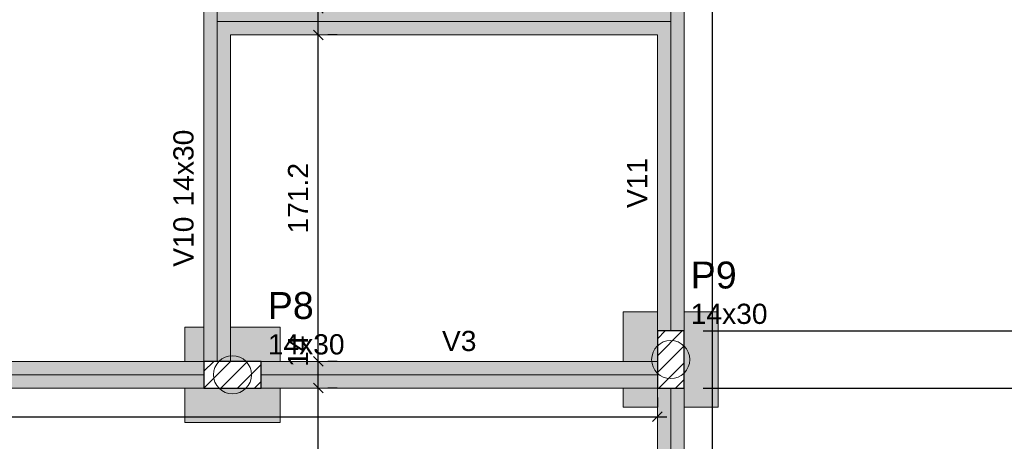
# Model space of a CAD drawing. Header units: millimetres. Extents: x 1434 to 2277, y -793 to -278.
# Tile 61 of 111: x 1687.52 to 1697.85, y -494.11 to -489.68. Entities that reach past the tile are written whole.
import ezdxf

# ---------------------------------------------------------------- set-up
doc = ezdxf.new("R2010")
doc.units = ezdxf.units.MM
for name, color, linetype, lineweight in [('FO-Cotas', 5, 'Continuous', 5), ('FO-Eixos', 5, 'Continuous', 5), ('FO-Estacas dos blocos', 1, 'Continuous', 20), ('FO-Hachura dos blocos', 43, 'Continuous', 5), ('FO-Hachura pilar que passa', 19, 'Continuous', 5), ('FO-Hachura viga', 43, 'Continuous', 5), ('FO-Pilares', 4, 'Continuous', 30), ('FO-Seção das fundações', 9, 'Continuous', 5), ('FO-Textos das vigas', 7, 'Continuous', 5), ('FO-Textos dos pilares', 7, 'Continuous', 5), ('FO-Vigas', 1, 'Continuous', 20)]:
    doc.layers.add(name, color=color, linetype=linetype, lineweight=lineweight)
doc.styles.add('ARIAL', font='arial.ttf')
doc.styles.get("Standard").update_dxf_attribs({"font": 'arial.ttf'})
doc.dimstyles.new('UM_50.000000', dxfattribs={"dimtxt": 0.18, "dimasz": 0.1, "dimexe": 0.1, "dimexo": 0.2, "dimgap": 0, "dimtad": 1, "dimtih": 1, "dimtoh": 1, "dimdec": 1, "dimlfac": 50, "dimzin": 0, "dimdsep": 46, "dimtxsty": 'Standard', "dimcen": 0.09, "dimdle": 0.1, "dimadec": 1, "dimazin": 2, "dimtfac": 1, "dimtdec": 4, "dimtofl": 0, "dimtmove": 0, "dimatfit": 3, "dimfxl": 1, "dimtolj": 1, "dimarcsym": 0})
pattern_1 = [(45, (1664.26426, -517.31979), (-0.08838835, 0.08838835), [])]

# ---------------------------------------------------------------- blocks, each defined once
blk = doc.blocks.new('_Oblique')
at = {"color": 0, "linetype": 'ByBlock', "lineweight": -2}
blk.add_line((-0.5, -0.5), (0.5, 0.5), dxfattribs=at)
blk = doc.blocks.new('*D134')
at = {"layer": 'FO-Cotas', "color": 0, "lineweight": -2, "transparency": 16777216}
for p, q in [((1663.924, -493.069), (1663.924, -483.878)), ((1695.218, -485.72), (1695.218, -483.878)), ((1663.824, -483.978), (1695.318, -483.978))]:
    blk.add_line(p, q, dxfattribs=at)
at = {"layer": 'FO-Cotas', "color": 0, "lineweight": -2, "transparency": 16777216, "xscale": 0.1, "yscale": 0.1, "zscale": 0.1, "rotation": 180}
blk.add_blockref('_Oblique', (1663.924, -483.978), dxfattribs=at)
at = {"layer": 'FO-Cotas', "color": 0, "lineweight": -2, "transparency": 16777216, "xscale": 0.1, "yscale": 0.1, "zscale": 0.1}
blk.add_blockref('_Oblique', (1695.218, -483.978), dxfattribs=at)
at = {"layer": 'FO-Cotas', "color": 7, "transparency": 16777216, "insert": (1679.571, -483.766), "char_height": 0.2118, "attachment_point": 5, "rotation": 0.0057, "style": 'ARIAL'}
blk.add_mtext('\\A1;1564.7', dxfattribs=at)
blk = doc.blocks.new('*D185')
at = {"layer": 'FO-Cotas', "color": 0, "lineweight": -2, "transparency": 16777216}
for p, q in [((1698.821, -499.679), (1698.821, -493.449)), ((1694.688, -493.549), (1698.921, -493.549)), ((1694.688, -499.579), (1698.921, -499.579))]:
    blk.add_line(p, q, dxfattribs=at)
at = {"layer": 'FO-Cotas', "color": 0, "lineweight": -2, "transparency": 16777216, "xscale": 0.1, "yscale": 0.1, "zscale": 0.1}
for p, rotation in [((1698.821, -493.549), 90), ((1698.821, -499.579), 270)]:
    blk.add_blockref('_Oblique', p, dxfattribs=dict(at, rotation=rotation))
at = {"layer": 'FO-Cotas', "color": 7, "transparency": 16777216, "insert": (1698.609, -496.564), "char_height": 0.2118, "attachment_point": 5, "rotation": 90, "style": 'ARIAL'}
blk.add_mtext('\\A1;301.5', dxfattribs=at)
blk = doc.blocks.new('*D186')
at = {"layer": 'FO-Cotas', "color": 0, "lineweight": -2, "transparency": 16777216}
for p, q in [((1698.821, -493.649), (1698.821, -492.849)), ((1694.688, -492.949), (1698.921, -492.949)), ((1694.688, -493.549), (1698.921, -493.549))]:
    blk.add_line(p, q, dxfattribs=at)
at = {"layer": 'FO-Cotas', "color": 0, "lineweight": -2, "transparency": 16777216, "xscale": 0.1, "yscale": 0.1, "zscale": 0.1}
for p, rotation in [((1698.821, -492.949), 90), ((1698.821, -493.549), 270)]:
    blk.add_blockref('_Oblique', p, dxfattribs=dict(at, rotation=rotation))
at = {"layer": 'FO-Cotas', "color": 7, "transparency": 16777216, "insert": (1698.609, -493.249), "char_height": 0.2118, "attachment_point": 5, "rotation": 90, "style": 'ARIAL'}
blk.add_mtext('\\A1;30', dxfattribs=at)
blk = doc.blocks.new('*D187')
at = {"layer": 'FO-Cotas', "color": 0, "lineweight": -2, "transparency": 16777216}
for p, q in [((1698.821, -493.049), (1698.821, -486.78)), ((1695.418, -486.88), (1698.921, -486.88)), ((1694.688, -492.949), (1698.921, -492.949))]:
    blk.add_line(p, q, dxfattribs=at)
at = {"layer": 'FO-Cotas', "color": 0, "lineweight": -2, "transparency": 16777216, "xscale": 0.1, "yscale": 0.1, "zscale": 0.1}
for p, rotation in [((1698.821, -486.88), 90), ((1698.821, -492.949), 270)]:
    blk.add_blockref('_Oblique', p, dxfattribs=dict(at, rotation=rotation))
at = {"layer": 'FO-Cotas', "color": 7, "transparency": 16777216, "insert": (1698.609, -489.915), "char_height": 0.2118, "attachment_point": 5, "rotation": 90, "style": 'ARIAL'}
blk.add_mtext('\\A1;303.5', dxfattribs=at)
blk = doc.blocks.new('*D190')
at = {"layer": 'FO-Cotas', "color": 0, "lineweight": -2, "transparency": 16777216}
for p, q in [((1699.35, -515.96), (1699.35, -485.82)), ((1695.418, -485.92), (1699.45, -485.92)), ((1696.199, -515.86), (1699.45, -515.86))]:
    blk.add_line(p, q, dxfattribs=at)
at = {"layer": 'FO-Cotas', "color": 0, "lineweight": -2, "transparency": 16777216, "xscale": 0.1, "yscale": 0.1, "zscale": 0.1}
for p, rotation in [((1699.35, -485.92), 90), ((1699.35, -515.86), 270)]:
    blk.add_blockref('_Oblique', p, dxfattribs=dict(at, rotation=rotation))
at = {"layer": 'FO-Cotas', "color": 7, "transparency": 16777216, "insert": (1699.139, -500.89), "char_height": 0.2118, "attachment_point": 5, "rotation": 90, "style": 'ARIAL'}
blk.add_mtext('\\A1;1497', dxfattribs=at)
blk = doc.blocks.new('*D201')
at = {"layer": 'FO-Cotas', "color": 0, "lineweight": -2, "transparency": 16777216}
for p, q in [((1664.934, -493.649), (1664.934, -493.749)), ((1694.208, -493.649), (1694.208, -493.749)), ((1664.834, -493.849), (1694.308, -493.849))]:
    blk.add_line(p, q, dxfattribs=at)
at = {"layer": 'FO-Cotas', "color": 0, "lineweight": -2, "transparency": 16777216, "xscale": 0.1, "yscale": 0.1, "zscale": 0.1, "rotation": 180}
blk.add_blockref('_Oblique', (1664.934, -493.849), dxfattribs=at)
at = {"layer": 'FO-Cotas', "color": 0, "lineweight": -2, "transparency": 16777216, "xscale": 0.1, "yscale": 0.1, "zscale": 0.1}
blk.add_blockref('_Oblique', (1694.208, -493.849), dxfattribs=at)
at = {"layer": 'FO-Cotas', "color": 7, "transparency": 16777216, "insert": (1679.571, -493.638), "char_height": 0.2118, "attachment_point": 5, "rotation": 0.0057, "style": 'ARIAL'}
blk.add_mtext('\\A1;1463.7', dxfattribs=at)
blk = doc.blocks.new('*D220')
at = {"layer": 'FO-Cotas', "color": 0, "lineweight": -2, "transparency": 16777216}
for p, q in [((1690.649, -511.66), (1690.649, -493.449)), ((1690.849, -493.549), (1690.749, -493.549)), ((1690.849, -511.56), (1690.749, -511.56))]:
    blk.add_line(p, q, dxfattribs=at)
at = {"layer": 'FO-Cotas', "color": 0, "lineweight": -2, "transparency": 16777216, "xscale": 0.1, "yscale": 0.1, "zscale": 0.1}
for p, rotation in [((1690.649, -493.549), 90), ((1690.649, -511.56), 270)]:
    blk.add_blockref('_Oblique', p, dxfattribs=dict(at, rotation=rotation))
at = {"layer": 'FO-Cotas', "color": 7, "transparency": 16777216, "insert": (1690.437, -502.555), "char_height": 0.2118, "attachment_point": 5, "rotation": 90, "style": 'ARIAL'}
blk.add_mtext('\\A1;900.5', dxfattribs=at)
blk = doc.blocks.new('*D221')
at = {"layer": 'FO-Cotas', "color": 0, "lineweight": -2, "transparency": 16777216}
for p, q in [((1690.649, -493.649), (1690.649, -493.169)), ((1690.849, -493.269), (1690.749, -493.269)), ((1690.849, -493.549), (1690.749, -493.549))]:
    blk.add_line(p, q, dxfattribs=at)
at = {"layer": 'FO-Cotas', "color": 0, "lineweight": -2, "transparency": 16777216, "xscale": 0.1, "yscale": 0.1, "zscale": 0.1}
for p, rotation in [((1690.649, -493.269), 90), ((1690.649, -493.549), 270)]:
    blk.add_blockref('_Oblique', p, dxfattribs=dict(at, rotation=rotation))
at = {"layer": 'FO-Cotas', "color": 7, "transparency": 16777216, "insert": (1690.437, -493.163), "char_height": 0.2118, "attachment_point": 5, "rotation": 90, "style": 'ARIAL'}
blk.add_mtext('\\A1;14', dxfattribs=at)
blk = doc.blocks.new('*D222')
at = {"layer": 'FO-Cotas', "color": 0, "lineweight": -2, "transparency": 16777216}
for p, q in [((1690.649, -493.369), (1690.649, -489.745)), ((1690.849, -489.845), (1690.749, -489.845)), ((1690.849, -493.269), (1690.749, -493.269))]:
    blk.add_line(p, q, dxfattribs=at)
at = {"layer": 'FO-Cotas', "color": 0, "lineweight": -2, "transparency": 16777216, "xscale": 0.1, "yscale": 0.1, "zscale": 0.1}
for p, rotation in [((1690.649, -489.845), 90), ((1690.649, -493.269), 270)]:
    blk.add_blockref('_Oblique', p, dxfattribs=dict(at, rotation=rotation))
at = {"layer": 'FO-Cotas', "color": 7, "transparency": 16777216, "insert": (1690.437, -491.557), "char_height": 0.2118, "attachment_point": 5, "rotation": 90, "style": 'ARIAL'}
blk.add_mtext('\\A1;171.2', dxfattribs=at)
blk = doc.blocks.new('*D223')
at = {"layer": 'FO-Cotas', "color": 0, "lineweight": -2, "transparency": 16777216}
for p, q in [((1690.649, -489.945), (1690.649, -489.465)), ((1690.849, -489.565), (1690.749, -489.565)), ((1690.849, -489.845), (1690.749, -489.845))]:
    blk.add_line(p, q, dxfattribs=at)
at = {"layer": 'FO-Cotas', "color": 0, "lineweight": -2, "transparency": 16777216, "xscale": 0.1, "yscale": 0.1, "zscale": 0.1}
for p, rotation in [((1690.649, -489.565), 90), ((1690.649, -489.845), 270)]:
    blk.add_blockref('_Oblique', p, dxfattribs=dict(at, rotation=rotation))
at = {"layer": 'FO-Cotas', "color": 7, "transparency": 16777216, "insert": (1690.437, -489.459), "char_height": 0.2118, "attachment_point": 5, "rotation": 90, "style": 'ARIAL'}
blk.add_mtext('\\A1;14', dxfattribs=at)
blk = doc.blocks.new('*D228')
at = {"layer": 'FO-Cotas', "color": 0, "lineweight": -2, "transparency": 16777216}
for p, q in [((1694.788, -510.9), (1694.788, -486.78)), ((1694.988, -486.88), (1694.888, -486.88)), ((1694.988, -510.8), (1694.888, -510.8))]:
    blk.add_line(p, q, dxfattribs=at)
at = {"layer": 'FO-Cotas', "color": 0, "lineweight": -2, "transparency": 16777216, "xscale": 0.1, "yscale": 0.1, "zscale": 0.1}
for p, rotation in [((1694.788, -486.88), 90), ((1694.788, -510.8), 270)]:
    blk.add_blockref('_Oblique', p, dxfattribs=dict(at, rotation=rotation))
at = {"layer": 'FO-Cotas', "color": 7, "transparency": 16777216, "insert": (1694.576, -498.84), "char_height": 0.2118, "attachment_point": 5, "rotation": 90, "style": 'ARIAL'}
blk.add_mtext('\\A1;1196', dxfattribs=at)

msp = doc.modelspace()

# ---------------------------------------------------------------- hatches: boundary and pattern name
at = {"layer": 'FO-Estacas dos blocos', "linetype": 'Continuous'}
h = msp.add_hatch(color=256, dxfattribs=at)
h.paths.add_polyline_path([(1694.541, -493.1976), (1694.5211, -493.1494), (1694.4893, -493.108), (1694.4479, -493.0762), (1694.3996, -493.0562), (1694.3479, -493.0494), (1694.2961, -493.0562), (1694.2479, -493.0762), (1694.2064, -493.108), (1694.1747, -493.1494), (1694.1547, -493.1976), (1694.1479, -493.2494), (1694.1547, -493.3012), (1694.1747, -493.3494), (1694.2064, -493.3908), (1694.2479, -493.4226), (1694.2961, -493.4426), (1694.3479, -493.4494), (1694.3996, -493.4426), (1694.4479, -493.4226), (1694.4893, -493.3908), (1694.5211, -493.3494), (1694.541, -493.3012), (1694.5479, -493.2494), (1694.541, -493.1976)])
h.paths.add_polyline_path([(1694.3996, -493.4426), (1694.4479, -493.4226), (1694.4879, -493.3919), (1694.4879, -493.1069), (1694.4479, -493.0762), (1694.3996, -493.0562), (1694.3479, -493.0494), (1694.2961, -493.0562), (1694.2479, -493.0762), (1694.2079, -493.1069), (1694.2079, -493.2694), (1694.1505, -493.2694), (1694.1547, -493.3012), (1694.1747, -493.3494), (1694.2064, -493.3908), (1694.2479, -493.4226), (1694.2961, -493.4426), (1694.3479, -493.4494), (1694.3996, -493.4426)], flags=0)
h = msp.add_hatch(color=256, dxfattribs=at)
h.paths.add_polyline_path([(1689.8004, -493.6026), (1689.8487, -493.5826), (1689.8901, -493.5508), (1689.9219, -493.5094), (1689.9418, -493.4612), (1689.9487, -493.4094), (1689.9418, -493.3576), (1689.9219, -493.3094), (1689.8901, -493.268), (1689.8487, -493.2362), (1689.8004, -493.2162), (1689.7487, -493.2094), (1689.6969, -493.2162), (1689.6487, -493.2362), (1689.6072, -493.268), (1689.5755, -493.3094), (1689.5555, -493.3576), (1689.5487, -493.4094), (1689.5555, -493.4612), (1689.5755, -493.5094), (1689.6072, -493.5508), (1689.6487, -493.5826), (1689.6969, -493.6026), (1689.7487, -493.6094), (1689.8004, -493.6026)])
h.paths.add_polyline_path([(1689.5555, -493.3576), (1689.5487, -493.4094), (1689.5555, -493.4612), (1689.5755, -493.5094), (1689.6062, -493.5494), (1689.8912, -493.5494), (1689.9219, -493.5094), (1689.9418, -493.4612), (1689.9487, -493.4094), (1689.9418, -493.3576), (1689.9219, -493.3094), (1689.8912, -493.2694), (1689.7287, -493.2694), (1689.7287, -493.212), (1689.6969, -493.2162), (1689.6487, -493.2362), (1689.6072, -493.268), (1689.5755, -493.3094), (1689.5555, -493.3576)], flags=0)
at = {"layer": 'FO-Hachura dos blocos', "linetype": 'Continuous'}
h = msp.add_hatch(color=256, dxfattribs=at)
h.paths.add_polyline_path([(1693.8479, -492.7494), (1693.8479, -493.7494), (1694.8479, -493.7494), (1694.8479, -492.7494), (1693.8479, -492.7494)])
h.paths.add_polyline_path([(1694.2064, -493.108), (1694.1747, -493.1494), (1694.1547, -493.1976), (1694.1479, -493.2494), (1694.1505, -493.2694), (1693.8479, -493.2694), (1693.8479, -493.5494), (1694.2079, -493.5494), (1694.2079, -493.7494), (1694.4879, -493.7494), (1694.4879, -493.3919), (1694.4893, -493.3908), (1694.5211, -493.3494), (1694.541, -493.3012), (1694.5479, -493.2494), (1694.541, -493.1976), (1694.5211, -493.1494), (1694.4893, -493.108), (1694.4879, -493.1069), (1694.4879, -492.9494), (1694.4879, -492.9494), (1694.4879, -492.7494), (1694.2079, -492.7494), (1694.2079, -493.1069), (1694.2064, -493.108)], flags=0)
h = msp.add_hatch(color=256, dxfattribs=at)
h.paths.add_polyline_path([(1690.2487, -492.9094), (1689.2487, -492.9094), (1689.2487, -493.9094), (1690.2487, -493.9094), (1690.2487, -492.9094)])
h.paths.add_polyline_path([(1690.2487, -493.2694), (1689.8912, -493.2694), (1689.8901, -493.268), (1689.8487, -493.2362), (1689.8004, -493.2162), (1689.7487, -493.2094), (1689.7287, -493.212), (1689.7287, -492.9094), (1689.4487, -492.9094), (1689.4487, -493.2694), (1689.2487, -493.2694), (1689.2487, -493.5494), (1689.6062, -493.5494), (1689.6072, -493.5508), (1689.6487, -493.5826), (1689.6969, -493.6026), (1689.7487, -493.6094), (1689.8004, -493.6026), (1689.8487, -493.5826), (1689.8901, -493.5508), (1689.8912, -493.5494), (1690.2487, -493.5494), (1690.2487, -493.2694)], flags=0)
at = {"layer": 'FO-Hachura pilar que passa', "linetype": 'Continuous'}
h = msp.add_hatch(dxfattribs=at)
h.set_pattern_fill('ANSI31', color=256, style=0)
h.set_pattern_definition(pattern_1)
h.paths.add_polyline_path([(1694.2079, -493.5494), (1694.3479, -493.5494), (1694.4879, -493.5494), (1694.4879, -493.2494), (1694.4879, -492.9494), (1694.3479, -492.9494), (1694.2079, -492.9494), (1694.2079, -493.2494)])
h = msp.add_hatch(dxfattribs=at)
h.set_pattern_fill('ANSI31', color=256, style=0)
h.set_pattern_definition(pattern_1)
h.paths.add_polyline_path([(1689.4487, -493.2694), (1689.4487, -493.4094), (1689.4487, -493.5494), (1689.7487, -493.5494), (1690.0487, -493.5494), (1690.0487, -493.4094), (1690.0487, -493.2694), (1689.7487, -493.2694)])
at = {"layer": 'FO-Hachura viga', "linetype": 'Continuous'}
for points in [[(1689.7287, -489.5646), (1689.7287, -489.5646), (1689.7287, -486.1998), (1689.4487, -486.1998), (1689.4487, -489.7046), (1689.5887, -489.7046), (1689.7287, -489.5646)], [(1694.4879, -486.8798), (1694.4879, -486.8798), (1694.3479, -486.7398), (1694.2079, -486.7398), (1694.2079, -489.5646), (1694.3479, -489.7046), (1694.4879, -489.7046), (1694.4879, -486.8798)], [(1694.3479, -489.7046), (1694.3479, -489.7046), (1694.2079, -489.5646), (1689.7287, -489.5646), (1689.5887, -489.7046), (1689.7287, -489.8446), (1694.2079, -489.8446), (1694.3479, -489.7046)], [(1689.7287, -489.8446), (1689.7287, -489.8446), (1689.5887, -489.7046), (1689.4487, -489.7046), (1689.4487, -493.2694), (1689.7287, -493.2694), (1689.7287, -489.8446)], [(1694.4877, -489.7046), (1694.4877, -489.7046), (1694.3479, -489.7046), (1694.2079, -489.8446), (1694.2079, -492.9494), (1694.4877, -492.9494), (1694.4877, -489.7046)], [(1689.4487, -493.2694), (1689.4487, -493.2694), (1682.1519, -493.2694), (1682.1519, -493.5494), (1689.4487, -493.5494), (1689.4487, -493.2694)], [(1694.2079, -493.2694), (1694.2079, -493.2694), (1690.0487, -493.2694), (1690.0487, -493.5494), (1694.2079, -493.5494), (1694.2079, -493.2694)], [(1694.4879, -493.5494), (1694.4879, -493.5494), (1694.2079, -493.5494), (1694.2079, -499.5796), (1694.4879, -499.5796), (1694.4879, -493.5494)]]:
    msp.add_hatch(color=256, dxfattribs=at).paths.add_polyline_path(points)

# ---------------------------------------------------------------- linework, layer by layer
at = {"layer": 'FO-Eixos'}
for p, q in [((1689.5887, -489.7046), (1689.5887, -486.1998)), ((1694.3479, -489.7046), (1694.3479, -486.7398)), ((1689.5887, -493.2694), (1689.5887, -489.7046)), ((1689.5887, -489.7046), (1694.3479, -489.7046)), ((1694.3479, -492.9494), (1694.3479, -489.7046)), ((1682.1519, -493.4094), (1689.4487, -493.4094)), ((1690.0487, -493.4094), (1694.2079, -493.4094)), ((1694.3479, -499.5794), (1694.3479, -493.5494))]:
    msp.add_line(p, q, dxfattribs=at)
at = {"layer": 'FO-Estacas dos blocos'}
for centre in [(1694.3479, -493.2494), (1689.7487, -493.4094)]:
    msp.add_circle(centre, 0.2, dxfattribs=at)
at = {"layer": 'FO-Pilares'}
for points in [[(1694.2079, -493.5494), (1694.3479, -493.5494), (1694.4879, -493.5494), (1694.4879, -493.2494), (1694.4879, -492.9494), (1694.3479, -492.9494), (1694.2079, -492.9494), (1694.2079, -493.2494), (1694.2079, -493.5494)], [(1689.4487, -493.2694), (1689.4487, -493.4094), (1689.4487, -493.5494), (1689.7487, -493.5494), (1690.0487, -493.5494), (1690.0487, -493.4094), (1690.0487, -493.2694), (1689.7487, -493.2694), (1689.4487, -493.2694)]]:
    msp.add_lwpolyline(points, close=True, dxfattribs=at)
at = {"layer": 'FO-Seção das fundações'}
for points in [[(1693.8479, -492.7494), (1693.8479, -493.2694)], [(1693.8479, -492.7494), (1694.2079, -492.7494)], [(1694.4879, -492.7494), (1694.8479, -492.7494)], [(1694.8479, -493.7494), (1694.8479, -492.7494)], [(1689.2487, -492.9094), (1689.2487, -493.2694)], [(1689.2487, -492.9094), (1689.4487, -492.9094)], [(1689.7287, -492.9094), (1690.2487, -492.9094)], [(1690.2487, -493.2694), (1690.2487, -492.9094)], [(1689.2487, -493.5494), (1689.2487, -493.9094)], [(1690.2487, -493.9094), (1690.2487, -493.5494)], [(1693.8479, -493.5494), (1693.8479, -493.7494)], [(1694.2079, -493.7494), (1693.8479, -493.7494)], [(1694.8479, -493.7494), (1694.4879, -493.7494)], [(1690.2487, -493.9094), (1689.2487, -493.9094)]]:
    msp.add_lwpolyline(points, dxfattribs=at)
at = {"layer": 'FO-Vigas'}
for p, q in [((1689.4487, -489.7046), (1689.4487, -486.1998)), ((1694.4879, -489.7046), (1694.4879, -486.8798)), ((1689.4487, -493.2694), (1689.4487, -489.7046)), ((1694.4879, -492.9494), (1694.4879, -489.7046)), ((1689.7287, -493.2694), (1689.7287, -489.8446)), ((1689.7287, -489.8446), (1694.2079, -489.8446)), ((1694.2079, -492.9494), (1694.2079, -489.8446)), ((1682.1519, -493.2694), (1689.4487, -493.2694)), ((1690.0487, -493.2694), (1694.2079, -493.2694)), ((1682.1519, -493.5494), (1689.4487, -493.5494)), ((1690.0487, -493.5494), (1694.2079, -493.5494)), ((1694.2079, -499.5794), (1694.2079, -493.5494)), ((1694.4879, -499.5794), (1694.4879, -493.5494))]:
    msp.add_line(p, q, dxfattribs=at)

# ---------------------------------------------------------------- texts
at = {"layer": 'FO-Textos das vigas', "char_height": 0.2118, "rotation": 90, "line_spacing_factor": 0.798, "style": 'ARIAL'}
for s, insert, width, attachment_point in [('14x30', (1689.3428, -491.6442), 1.604807, 7), ('V11', (1694.102, -491.397), 1.051624, 8), ('V10', (1689.3428, -491.7501), 1.051624, 9)]:
    msp.add_mtext(s, dxfattribs=dict(at, insert=insert, width=width, attachment_point=attachment_point))
at = {"layer": 'FO-Textos das vigas', "insert": (1692.1283, -493.1635), "char_height": 0.2118, "width": 0.723171, "attachment_point": 8, "line_spacing_factor": 0.798, "style": 'ARIAL'}
msp.add_mtext('V3', dxfattribs=at)
at = {"layer": 'FO-Textos dos pilares', "attachment_point": 7, "line_spacing_factor": 0.798, "style": 'ARIAL'}
for s, insert, char_height, width in [('P9', (1694.5585, -492.5081), 0.2824, 0.968777), ('P8', (1690.1193, -492.8281), 0.2824, 0.968777), ('14x30', (1694.5585, -492.8788), 0.2118, 1.604807), ('14x30', (1690.1193, -493.1988), 0.2118, 1.604807)]:
    msp.add_mtext(s, dxfattribs=dict(at, insert=insert, char_height=char_height, width=width))

# ---------------------------------------------------------------- dimensions: what is measured, and where the dimension line sits
at = {"layer": 'FO-Cotas'}
for base, p1, p2, picture, middle in [((1695.2181, -483.9783), (1663.9243, -493.2694), (1695.2181, -485.9198), '*D134', (1679.5712, -483.7665)), ((1694.2079, -493.8494), (1664.9343, -493.8494), (1694.2079, -493.8494), '*D201', (1679.5711, -493.6376))]:
    dim = msp.add_linear_dim(base=base, p1=p1, p2=p2, dimstyle='UM_50.000000', override={"dimtxt": 0.2118, "dimasz": 0.1, "dimexe": 0.1, "dimexo": 0.2, "dimtad": 1, "dimtih": 0, "dimtoh": 0, "dimdec": 1, "dimlfac": 50, "dimzin": 8, "dimtxsty": 'ARIAL', "dimblk": 'Oblique', "dimblk1": 'Oblique', "dimblk2": 'Oblique', "dimsah": 1, "dimdle": 0.1, "dimse1": 0, "dimse2": 0, "dimclrt": 7, "dimadec": 1, "dimazin": 3, "dimtmove": 2, "dimldrblk": 'Oblique'}, dxfattribs=at)
    dim.commit()
    dim.dimension.update_dxf_attribs({"geometry": picture, "text_midpoint": middle, "dimtype": 160, "text_rotation": 0.00573})
for base, p1, p2, picture, middle in [((1699.3504, -485.9198), (1695.9989, -515.8598), (1695.2181, -485.9198), '*D190', (1699.1386, -500.8898)), ((1694.7881, -486.8798), (1694.7881, -510.7998), (1694.7881, -486.8798), '*D228', (1694.5763, -498.8398)), ((1698.8209, -486.8798), (1694.4879, -492.9494), (1695.2181, -486.8798), '*D187', (1698.6091, -489.9146)), ((1690.6487, -489.5646), (1690.6487, -489.8446), (1690.6487, -489.5646), '*D223', (1690.4369, -489.4587)), ((1690.6487, -489.8446), (1690.6487, -493.2694), (1690.6487, -489.8446), '*D222', (1690.4369, -491.557)), ((1698.8209, -492.9494), (1694.4879, -493.5494), (1694.4879, -492.9494), '*D186', (1698.6091, -493.2494)), ((1690.6487, -493.2694), (1690.6487, -493.5494), (1690.6487, -493.2694), '*D221', (1690.4369, -493.1635)), ((1690.6487, -493.5494), (1690.6487, -511.5598), (1690.6487, -493.5494), '*D220', (1690.4369, -502.5546)), ((1698.8209, -493.5494), (1694.4881, -499.5794), (1694.4879, -493.5494), '*D185', (1698.6091, -496.5644))]:
    dim = msp.add_linear_dim(base=base, p1=p1, p2=p2, angle=90, dimstyle='UM_50.000000', override={"dimtxt": 0.2118, "dimasz": 0.1, "dimexe": 0.1, "dimexo": 0.2, "dimtad": 1, "dimtih": 0, "dimtoh": 0, "dimdec": 1, "dimlfac": 50, "dimzin": 8, "dimtxsty": 'ARIAL', "dimblk": 'Oblique', "dimblk1": 'Oblique', "dimblk2": 'Oblique', "dimsah": 1, "dimdle": 0.1, "dimse1": 0, "dimse2": 0, "dimclrt": 7, "dimadec": 1, "dimazin": 3, "dimtmove": 2, "dimldrblk": 'Oblique'}, dxfattribs=at)
    dim.commit()
    dim.dimension.update_dxf_attribs({"geometry": picture, "text_midpoint": middle, "dimtype": 160, "text_rotation": 90})

doc.saveas('drawing.dxf')
